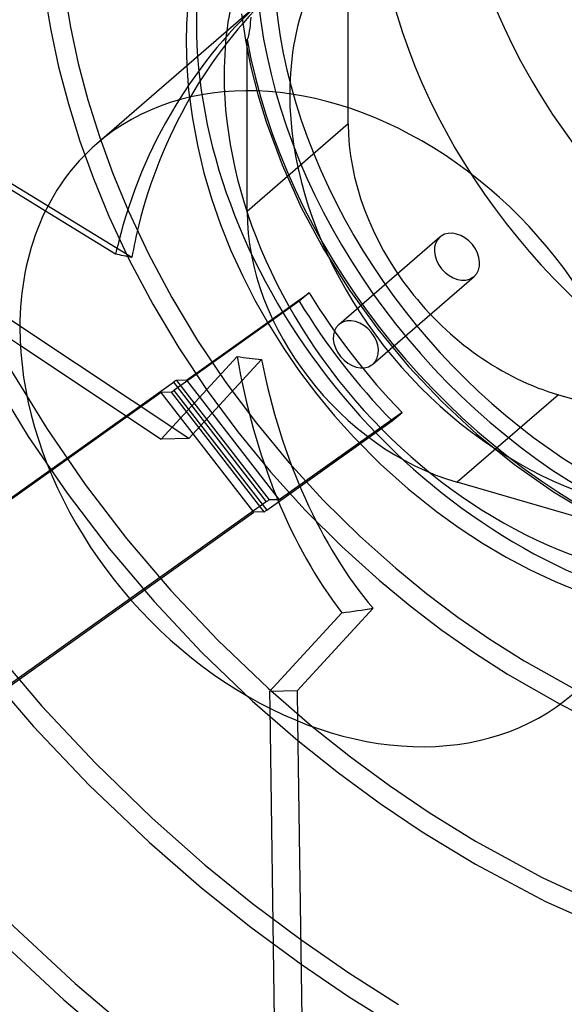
# Model space of a CAD drawing. Header units: millimetres. Extents: x -181 to 173, y -230 to 223.
# Tile 8 of 16: x -55 to 0, y -79 to 20. Entities that reach past the tile are written whole.
import ezdxf

# ---------------------------------------------------------------- set-up
doc = ezdxf.new("R2010")
doc.units = ezdxf.units.MM
doc.layers.add('HIDDEN', color=7, linetype='Continuous')
doc.layers.add('THICK', color=7, linetype='Continuous')

msp = doc.modelspace()

# ---------------------------------------------------------------- linework, layer by layer
at = {"layer": 'HIDDEN'}
for p, q in [((-21.732, 9.666), (-21.732, 62.493)), ((-50.285, 22.956), (-49.686, 19.389)), ((-52.275, 22.742), (-51.668, 19.107)), ((-37.885, 21.587), (-37.999, 19.755)), ((-32.485, 20.758), (-32.076, 18.089)), ((-31.585, 19.583), (-31.558, 19.865)), ((-31.558, 19.865), (-31.536, 20.146)), ((-31.536, 20.146), (-31.516, 20.427)), ((-51.668, 19.107), (-50.876, 15.419)), ((-49.686, 19.389), (-48.902, 15.765)), ((-37.999, 19.755), (-38.037, 17.887)), ((-31.706, 18.722), (-31.656, 19.015)), ((-31.656, 19.015), (-31.617, 19.3)), ((-31.617, 19.3), (-31.585, 19.583)), ((-38.037, 17.887), (-37.977, 15.508)), ((-32.076, 18.089), (-31.526, 15.377)), ((-31.907, 18.152), (-31.782, 18.409)), ((-31.907, 0.854), (-31.907, 18.152)), ((-31.782, 18.409), (-31.706, 18.722)), ((-50.876, 15.419), (-49.896, 11.691)), ((-48.902, 15.765), (-47.932, 12.099)), ((-37.977, 15.508), (-37.792, 13.081)), ((-31.526, 15.377), (-30.831, 12.633)), ((-37.792, 13.081), (-37.42, 10.23)), ((-47.932, 12.099), (-46.773, 8.404)), ((-30.831, 12.633), (-29.99, 9.866)), ((-49.896, 11.691), (-48.726, 7.936)), ((-37.42, 10.23), (-36.881, 7.363)), ((-21.732, 9.666), (-31.907, 0.854)), ((-29.99, 9.866), (-28.401, 5.564)), ((-48.726, 7.936), (-47.367, 4.168)), ((-46.773, 8.404), (-45.426, 4.694)), ((-36.881, 7.363), (-36.251, 4.768)), ((-28.401, 5.564), (-26.467, 1.28)), ((-47.367, 4.168), (-45.818, 0.399)), ((-45.426, 4.694), (-43.886, 0.973)), ((-36.251, 4.768), (-35.483, 2.16)), ((-43.511, -3.771), (-55.884, 3.821)), ((-35.483, 2.16), (-34.577, -0.449)), ((-26.467, 1.28), (-24.199, -2.944)), ((-45.139, -3.431), (-52.211, 0.908)), ((-45.818, 0.399), (-43.77, -3.99)), ((-43.886, 0.973), (-41.839, -3.38)), ((-34.577, -0.449), (-33.537, -3.044)), ((-22.689, -10.513), (-12.514, -1.701)), ((-24.199, -2.944), (-21.613, -7.065)), ((-41.839, -3.38), (-39.486, -7.787)), ((-33.537, -3.044), (-32.392, -5.559)), ((-43.77, -3.99), (-41.406, -8.455)), ((-32.392, -5.559), (-31.123, -8.047)), ((-19.252, -14.482), (-9.077, -5.67)), ((-39.486, -7.787), (-36.887, -12.108)), ((-38.025, -16.099), (-25.663, -7.305)), ((-25.663, -7.305), (-26.663, -8.171)), ((-21.613, -7.065), (-18.773, -10.983)), ((-41.406, -8.455), (-38.791, -12.841)), ((-26.663, -8.171), (-39.279, -17.145)), ((-31.123, -8.047), (-29.732, -10.499)), ((-37.766, -21.976), (-54.771, -10.656)), ((-29.732, -10.499), (-28.228, -12.901)), ((-18.773, -10.983), (-15.67, -14.723)), ((-54.723, -12.608), (-40.547, -22.044)), ((-38.791, -12.841), (-35.934, -17.128)), ((-36.887, -12.108), (-34.049, -16.331)), ((-40.547, -22.044), (-32.9, -13.727)), ((-28.228, -12.901), (-26.627, -15.225)), ((-30.469, -14.038), (-37.766, -21.976)), ((-15.67, -14.723), (-12.331, -18.248)), ((-55.605, -15.199), (-52.068, -20.963)), ((-26.627, -15.225), (-24.921, -17.488)), ((-92.664, -54.249), (-39.318, -16.303)), ((-57.518, -15.886), (-53.936, -21.757)), ((-39.318, -16.303), (-29.98, -28.338)), ((-38.025, -16.099), (-39.032, -16.122)), ((-39.032, -16.122), (-29.693, -28.156)), ((-38.025, -16.099), (-28.686, -28.133)), ((-34.049, -16.331), (-30.984, -20.431)), ((-40.572, -17.349), (-93.051, -54.679)), ((-39.565, -17.326), (-40.572, -17.349)), ((-31.233, -29.384), (-40.572, -17.349)), ((-39.565, -17.326), (-30.227, -29.361)), ((-39.279, -17.145), (-29.94, -29.18)), ((-35.934, -17.128), (-32.85, -21.293)), ((-24.921, -17.488), (-23.118, -19.68)), ((-0.601, -17.566), (-10.776, -26.377)), ((-0.601, -17.566), (52.226, -32.816)), ((-12.331, -18.248), (-8.79, -21.526)), ((-16.324, -19.34), (-28.686, -28.133)), ((-23.118, -19.68), (-21.179, -21.838)), ((-17.324, -20.206), (-16.324, -19.34)), ((-30.984, -20.431), (-27.71, -24.385)), ((-29.94, -29.18), (-17.324, -20.206)), ((-53.936, -21.757), (-50.022, -27.484)), ((-52.068, -20.963), (-48.204, -26.584)), ((-32.85, -21.293), (-29.553, -25.312)), ((-8.79, -21.526), (-5.013, -24.58)), ((-37.766, -21.976), (-40.547, -22.044)), ((-21.179, -21.838), (-18.494, -24.542)), ((-27.71, -24.385), (-24.244, -28.17)), ((-18.494, -24.542), (-15.704, -27.042)), ((-5.013, -24.58), (-1.101, -27.323)), ((-29.553, -25.312), (-26.061, -29.164)), ((-48.204, -26.584), (-44.034, -32.029)), ((6.522, -31.371), (-10.776, -26.377)), ((-50.022, -27.484), (-45.794, -33.031)), ((-15.704, -27.042), (-12.857, -29.321)), ((-1.101, -27.323), (2.904, -29.736)), ((-29.98, -28.338), (-83.325, -66.283)), ((-28.686, -28.133), (-29.693, -28.156)), ((-24.244, -28.17), (-20.584, -31.784)), ((-83.712, -66.714), (-31.233, -29.384)), ((-30.227, -29.361), (-31.233, -29.384)), ((-26.061, -29.164), (-22.39, -32.83)), ((-12.857, -29.321), (-10.568, -30.968)), ((-10.568, -30.968), (-8.232, -32.494)), ((-44.034, -32.029), (-39.58, -37.264)), ((-20.584, -31.784), (-16.966, -35.026)), ((-8.232, -32.494), (-5.859, -33.895)), ((-45.794, -33.031), (-41.277, -38.367)), ((-22.39, -32.83), (-18.628, -36.235)), ((-5.859, -33.895), (-3.442, -35.175)), ((-16.966, -35.026), (-13.873, -37.558)), ((-3.442, -35.175), (-0.93, -36.356)), ((-18.628, -36.235), (-15.503, -38.819)), ((-0.93, -36.356), (1.583, -37.39)), ((-39.58, -37.264), (-34.869, -42.258)), ((-13.873, -37.558), (-10.71, -39.943)), ((-41.277, -38.367), (-36.496, -43.457)), ((-22.368, -39.498), (-29.666, -47.436)), ((-19.238, -39.049), (-26.885, -47.367)), ((-15.503, -38.819), (-12.306, -41.256)), ((-10.71, -39.943), (-7.491, -42.171)), ((-12.306, -41.256), (-9.047, -43.538)), ((-34.869, -42.258), (-29.796, -47.099)), ((-7.491, -42.171), (-4.052, -44.339)), ((-57.655, -42.904), (-52.555, -48.894)), ((-36.496, -43.457), (-31.356, -48.384)), ((-9.047, -43.538), (-5.711, -45.675)), ((-4.052, -44.339), (1.278, -47.311)), ((-58.737, -44.742), (-53.416, -50.928)), ((-5.711, -45.675), (-0.413, -48.687)), ((-29.796, -47.099), (-25.378, -50.932)), ((-26.885, -47.367), (-29.666, -47.436)), ((-29.666, -47.436), (-29.642, -49.097)), ((-26.885, -47.367), (-26.841, -50.368)), ((-31.356, -48.384), (-26.813, -52.34)), ((-52.555, -48.894), (-47.181, -54.628)), ((-53.416, -50.928), (-47.807, -56.838)), ((-47.181, -54.628), (-41.46, -60.165)), ((-47.807, -56.838), (-41.776, -62.585)), ((-41.46, -60.165), (-36.125, -64.88)), ((-41.776, -62.585), (-36.497, -67.178)), ((-36.125, -64.88), (-31.375, -68.738)), ((-36.497, -67.178), (-31.545, -71.135)), ((-31.375, -68.738), (-26.523, -72.377)), ((-56.343, -70.145), (-49.201, -76.785)), ((-31.545, -71.135), (-26.487, -74.859)), ((-57.61, -71.704), (-50.366, -78.425)), ((-49.201, -76.785), (-43.37, -81.741)), ((-50.366, -78.425), (-44.471, -83.424))]:
    msp.add_line(p, q, dxfattribs=at)
for centre, major_axis, ratio, start_param, end_param in [((0, 0), (-112.633, 130.058), 0.75, -2.427868, -0.857072), ((0, 0), (-97.838, 112.974), 0.75, -2.427868, 0), ((15.637, 13.542), (-35.286, 40.745), 0.75, -2.427868, 0), ((25.812, 22.354), (33.944, -39.195), 0.75, 3.141578, 5.426113), ((7.888, 6.831), (-33.944, 39.195), 0.75, -0.857072, 0.713724), ((15.637, 13.542), (-33.944, 39.195), 0.75, -0.000014, 2.284521), ((0, 0), (-112.633, 130.058), 0.75, 0.713724, 2.284521), ((37.375, 32.368), (-28.952, 33.431), 0.75, 0.713724, 3.855317), ((0, 0), (111.324, -128.546), 0.75, -2.427868, -0.857072), ((33.562, 29.066), (-33.944, 39.195), 0.75, 0.713724, 2.284521), ((4.075, 3.529), (23.96, -27.667), 0.75, 3.141578, 3.855317), ((15.637, 13.542), (-35.286, 40.745), 0.75, 0.713724, 3.040836), ((-14.023, -12.144), (-99.835, 115.279), 0.75, 0.713724, 2.284521), ((4.075, 3.529), (-28.952, 33.431), 0.75, 0.428494, 0.713724), ((-7.85, -6.798), (16.581, 38.43), 0.842518, 1.106763, 1.764221), ((-9.9, -8.573), (16.581, 38.43), 0.842518, 1.054754, 1.764221), ((7.888, 6.831), (-33.944, 39.195), 0.75, 0.713724, 2.284521), ((15.637, 13.542), (36.595, -42.256), 0.75, -2.238434, -1.046506), ((4.075, 3.529), (-28.952, 33.431), 0.75, 0.713724, 2.605448), ((4.075, 3.529), (23.96, -27.667), 0.75, -2.427868, -0.000014), ((-0.601, 3.566), (-15.974, 18.445), 0.75, 0.713724, 2.284521), ((-10.776, -5.246), (15.974, -18.445), 0.75, -2.427868, -0.857072), ((-7.85, -6.798), (16.581, 38.43), 0.842518, 1.764221, 1.84537), ((-10.795, -3.686), (-1.718, 1.984), 0.75, 0.000079, 3.069919), ((-10.795, -3.686), (-1.718, 1.984), 0.75, -0.071674, 0.000079), ((-10.795, -3.686), (-1.718, 1.984), 0.75, -3.141514, -0.071674), ((-9.9, -8.573), (16.581, 38.43), 0.842518, 1.764221, 1.793361), ((-24.125, -20.893), (-37.044, 15.983), 0.25133, -0.915608, -0.863598), ((-10.795, -3.686), (-1.718, 1.984), 0.75, 3.069919, 3.141672), ((10.413, 9.017), (33.944, -39.195), 0.75, -1.790064, -1.494876), ((9.413, 8.151), (-33.944, 39.195), 0.75, 1.351528, 1.646717), ((-20.97, -12.497), (1.718, -1.984), 0.75, 0.000079, 3.069919), ((-20.97, -12.497), (1.718, -1.984), 0.75, -3.141514, -0.071674), ((-20.97, -12.497), (1.718, -1.984), 0.75, 3.069919, 3.141672), ((6.375, 5.521), (60.235, 8.409), 0.306998, -2.323096, -2.271087), ((-9.9, -8.573), (5.65, -40.472), 0.575513, -1.523707, -0.7851), ((-7.85, -6.798), (5.65, -40.472), 0.575513, -1.471698, -0.733091), ((-20.97, -12.497), (1.718, -1.984), 0.75, -0.071674, 0.000079), ((-39.818, -16.736), (0.79, 0.613), 0.047367, 0.063939, 0.849337), ((-38.779, -16.712), (0.79, 0.613), 0.047367, -3.077654, -2.292255), ((-30.48, -28.771), (-0.79, -0.613), 0.047367, -3.077654, -2.292255), ((-7.485, -7.652), (-3.616, 146.355), 0.621308, 1.706019, 2.578684), ((-29.44, -28.747), (-0.79, -0.613), 0.047367, 0.063939, 0.849337), ((-24.125, -20.893), (60.235, 8.409), 0.306998, -1.584489, -1.53248), ((0, 0), (-97.838, 112.974), 0.75, 1.472052, 1.956413)]:
    msp.add_ellipse(centre, major_axis=major_axis, ratio=ratio, start_param=start_param, end_param=end_param, dxfattribs=at)
at = {"layer": 'THICK'}
for p, q in [((-24.125, 27.524), (-47.035, 7.683)), ((-52.211, 0.908), (-56.947, 3.814)), ((-59.656, -9.325), (-54.723, -12.608)), ((-54.771, -10.656), (-56.875, -9.256)), ((-29.642, -49.097), (-29.188, -80.42)), ((-0.413, -48.687), (1.165, -49.496)), ((-26.841, -50.368), (-26.407, -80.352)), ((-25.378, -50.932), (-21.523, -54)), ((-26.813, -52.34), (-22.718, -55.604)), ((-21.523, -54), (-17.59, -56.892)), ((-22.718, -55.604), (-18.535, -58.673)), ((-17.59, -56.892), (-13.597, -59.597)), ((-18.535, -58.673), (-14.284, -61.535)), ((-13.597, -59.597), (-8.923, -62.473)), ((-14.284, -61.535), (-8.927, -64.781)), ((-8.923, -62.473), (-2.234, -66.122)), ((-8.927, -64.781), (-1.88, -68.528)), ((-2.234, -66.122), (4.155, -69.083)), ((-1.88, -68.528), (4.931, -71.572)), ((-26.523, -72.377), (-21.694, -75.717)), ((-26.487, -74.859), (-21.724, -78.091)), ((-21.694, -75.717), (-16.681, -78.9)), ((-21.724, -78.091), (-16.365, -81.415))]:
    msp.add_line(p, q, dxfattribs=at)
for centre, major_axis, start_param, end_param in [((-7.988, -6.917), (-101.799, 117.547), -2.427868, -0.857072), ((-20.413, -17.678), (97.838, -112.974), 0.713724, 3.141593), ((-14.023, -12.144), (-99.835, 115.279), -2.427868, -0.857072), ((-20.413, -17.678), (-99.835, 115.279), -3.141592, -0.857072), ((-20.413, -17.678), (-99.835, 115.279), 0, 2.284521), ((-23.075, -19.984), (-23.96, 27.667), -2.427868, -0.000014), ((-23.075, -19.984), (-23.96, 27.667), -0.000014, 0.713724), ((-23.075, -19.984), (-23.96, 27.667), 0.713724, 3.141578)]:
    msp.add_ellipse(centre, major_axis=major_axis, ratio=0.75, start_param=start_param, end_param=end_param, dxfattribs=at)

doc.saveas('drawing.dxf')
